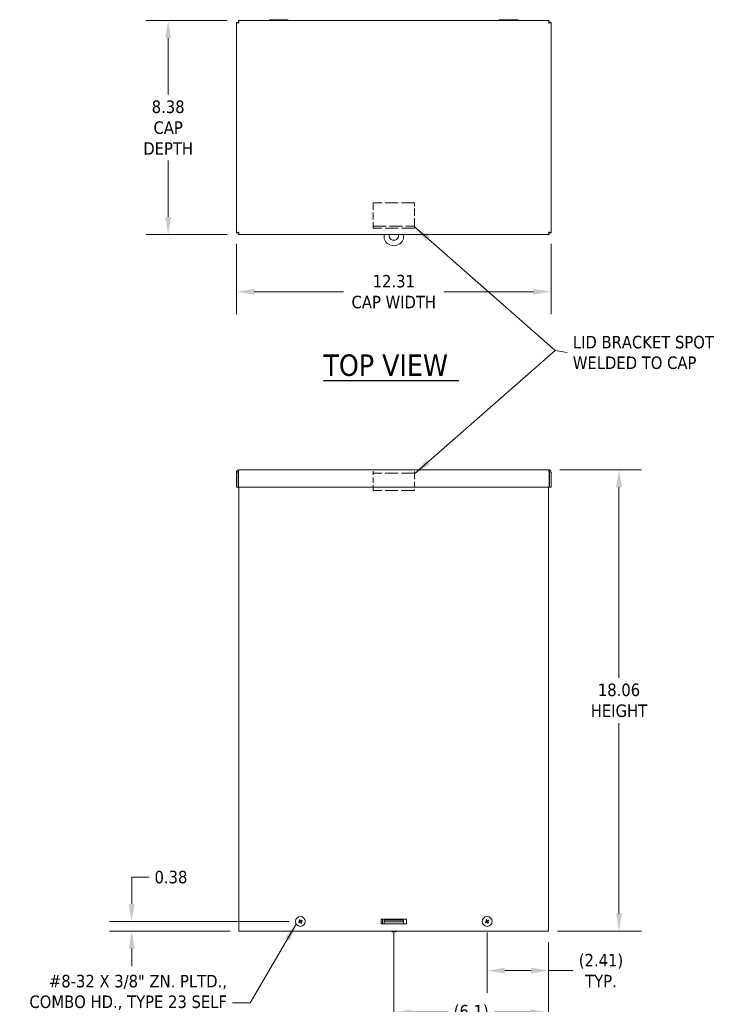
# Model space of a CAD drawing. Header units: inches. Extents: x 8 to 115, y 4 to 70.
# Tile 3 of 6: x 23 to 50, y 31 to 70. Entities that reach past the tile are written whole.
import ezdxf

# ---------------------------------------------------------------- set-up
doc = ezdxf.new("R2010")
doc.units = ezdxf.units.IN
doc.header["$LTSCALE"] = 7
doc.header["$MEASUREMENT"] = 0
doc.linetypes.add('DASHED', pattern=[0.2067, 0.1654, -0.0413])
for name, color, linetype, lineweight in [('Dimension (ANSI)', 7, 'Continuous', 5), ('Hidden (ANSI)', 7, 'DASHED', 5), ('Symbol (ANSI)', 7, 'Continuous', 5), ('Visible (ANSI)', 7, 'Continuous', 5)]:
    doc.layers.add(name, color=color, linetype=linetype, lineweight=lineweight)
doc.styles.add('ROMANS', font='tahoma.ttf')
doc.styles.add('Text Style168', font='tahoma.ttf')
doc.dimstyles.new('Default (ANSI)', dxfattribs={"dimscale": 7, "dimtxt": 0.07, "dimasz": 0.098425, "dimexe": 0.125, "dimexo": 0.0625, "dimgap": 0.031496, "dimtad": 0, "dimtih": 1, "dimtoh": 1, "dimrnd": 1e-08, "dimzin": 0, "dimdsep": 46, "dimtxsty": 'ROMANS', "dimcen": 0.09, "dimdle": 0.393701, "dimclrd": 256, "dimclre": 256, "dimclrt": 256, "dimadec": 0, "dimazin": 0, "dimtfac": 1.428571, "dimtofl": 0, "dimtmove": 0, "dimatfit": 3, "dimfxl": 1, "dimtolj": 1, "dimtzin": 0, "dimlwd": -1, "dimlwe": -1, "dimarcsym": 0})
doc.dimstyles.new('Default (ANSI)$7', dxfattribs={"dimscale": 7, "dimtxt": 0.07, "dimasz": 0.098425, "dimexe": 0.125, "dimexo": 0.0625, "dimgap": 0.031496, "dimtad": 0, "dimtih": 1, "dimtoh": 1, "dimrnd": 1e-08, "dimzin": 0, "dimdsep": 46, "dimtxsty": 'ROMANS', "dimcen": 0.09, "dimdle": 0.393701, "dimclrd": 256, "dimclre": 256, "dimclrt": 256, "dimadec": 0, "dimazin": 0, "dimtfac": 1.428571, "dimtofl": 0, "dimtmove": 0, "dimatfit": 3, "dimfxl": 1, "dimtolj": 1, "dimtzin": 0, "dimlwd": -1, "dimlwe": -1, "dimarcsym": 0})

# ---------------------------------------------------------------- blocks, each defined once
blk = doc.blocks.new('*D9')
at = {"layer": 'Defpoints', "color": 0, "transparency": 16777216}
for p in [(37.545, 34.483), (43.607, 34.118), (37.545, 30.937)]:
    blk.add_point(p, dxfattribs=at)
at = {"layer": 'Dimension (ANSI)', "transparency": 16777216}
for p, q in [((37.545, 34.046), (37.545, 30.062)), ((43.607, 33.681), (43.607, 30.062)), ((38.234, 30.937), (39.663, 30.937)), ((42.918, 30.937), (41.489, 30.937))]:
    blk.add_line(p, q, dxfattribs=at)
for points in [[(38.234, 31.052), (38.234, 30.822), (37.545, 30.937)], [(42.918, 31.052), (42.918, 30.822), (43.607, 30.937)]]:
    blk.add_solid(points, dxfattribs=at)
at = {"layer": 'Dimension (ANSI)', "transparency": 16777216, "insert": (40.576, 30.937), "char_height": 0.49, "attachment_point": 5, "style": 'ROMANS'}
blk.add_mtext('\\A1;(6.1)', dxfattribs=at)
blk = doc.blocks.new('*D10')
at = {"layer": 'Defpoints', "color": 0, "transparency": 16777216}
for p in [(43.607, 52.18), (46.363, 52.18), (43.514, 34.118)]:
    blk.add_point(p, dxfattribs=at)
at = {"layer": 'Dimension (ANSI)', "transparency": 16777216}
for p, q in [((44.045, 52.18), (47.238, 52.18)), ((46.363, 51.491), (46.363, 44.038)), ((46.363, 34.807), (46.363, 42.26)), ((43.951, 34.118), (47.238, 34.118))]:
    blk.add_line(p, q, dxfattribs=at)
for points in [[(46.248, 51.491), (46.478, 51.491), (46.363, 52.18)], [(46.248, 34.807), (46.478, 34.807), (46.363, 34.118)]]:
    blk.add_solid(points, dxfattribs=at)
at = {"layer": 'Dimension (ANSI)', "transparency": 16777216, "insert": (46.363, 43.149), "char_height": 0.49, "attachment_point": 5, "style": 'ROMANS'}
blk.add_mtext('\\A1;18.06\\PHEIGHT', dxfattribs=at)
blk = doc.blocks.new('*D12')
at = {"layer": 'Defpoints', "color": 0, "transparency": 16777216}
for p in [(31.389, 61.458), (43.701, 61.458), (43.701, 59.148)]:
    blk.add_point(p, dxfattribs=at)
at = {"layer": 'Dimension (ANSI)', "transparency": 16777216}
for p, q in [((31.389, 61.021), (31.389, 58.273)), ((43.701, 61.021), (43.701, 58.273)), ((32.078, 59.148), (35.582, 59.148)), ((43.012, 59.148), (39.508, 59.148))]:
    blk.add_line(p, q, dxfattribs=at)
for points in [[(32.078, 59.263), (32.078, 59.033), (31.389, 59.148)], [(43.012, 59.263), (43.012, 59.033), (43.701, 59.148)]]:
    blk.add_solid(points, dxfattribs=at)
at = {"layer": 'Dimension (ANSI)', "transparency": 16777216, "insert": (37.545, 59.148), "char_height": 0.49, "attachment_point": 5, "style": 'ROMANS'}
blk.add_mtext('\\A1;12.31\\PCAP WIDTH', dxfattribs=at)
blk = doc.blocks.new('*D18')
at = {"layer": 'Defpoints', "color": 0, "transparency": 16777216}
for p in [(28.71, 69.76), (31.462, 69.76), (31.462, 61.385)]:
    blk.add_point(p, dxfattribs=at)
at = {"layer": 'Dimension (ANSI)', "transparency": 16777216}
for p, q in [((31.025, 69.76), (27.835, 69.76)), ((28.71, 69.071), (28.71, 66.865)), ((28.71, 62.074), (28.71, 64.28)), ((31.025, 61.385), (27.835, 61.385))]:
    blk.add_line(p, q, dxfattribs=at)
for points in [[(28.595, 69.071), (28.825, 69.071), (28.71, 69.76)], [(28.595, 62.074), (28.825, 62.074), (28.71, 61.385)]]:
    blk.add_solid(points, dxfattribs=at)
at = {"layer": 'Dimension (ANSI)', "transparency": 16777216, "insert": (28.71, 65.573), "char_height": 0.49, "attachment_point": 5, "style": 'ROMANS'}
blk.add_mtext('\\A1;8.38\\PCAP\\PDEPTH', dxfattribs=at)
blk = doc.blocks.new('*D19')
at = {"layer": 'Defpoints', "color": 0, "transparency": 16777216}
for p in [(41.201, 34.493), (43.607, 34.118), (41.201, 32.569)]:
    blk.add_point(p, dxfattribs=at)
at = {"layer": 'Dimension (ANSI)', "transparency": 16777216}
for p, q in [((41.201, 34.056), (41.201, 31.694)), ((43.607, 33.681), (43.607, 31.694)), ((41.89, 32.569), (42.918, 32.569)), ((43.607, 32.569), (44.561, 32.569))]:
    blk.add_line(p, q, dxfattribs=at)
for points in [[(41.89, 32.684), (41.89, 32.454), (41.201, 32.569)], [(42.918, 32.684), (42.918, 32.454), (43.607, 32.569)]]:
    blk.add_solid(points, dxfattribs=at)
at = {"layer": 'Dimension (ANSI)', "transparency": 16777216, "insert": (45.658, 32.569), "char_height": 0.49, "attachment_point": 5, "style": 'ROMANS'}
blk.add_mtext('\\A1;(2.41)\\PTYP.', dxfattribs=at)
blk = doc.blocks.new('*D24')
at = {"layer": 'Defpoints', "color": 0, "transparency": 16777216}
for p in [(33.889, 34.493), (27.283, 34.118), (31.576, 34.118)]:
    blk.add_point(p, dxfattribs=at)
at = {"layer": 'Dimension (ANSI)', "transparency": 16777216}
for p, q in [((27.283, 35.182), (27.283, 36.228)), ((27.283, 36.228), (27.972, 36.228)), ((33.451, 34.493), (26.408, 34.493)), ((31.139, 34.118), (26.408, 34.118)), ((27.283, 33.429), (27.283, 32.74))]:
    blk.add_line(p, q, dxfattribs=at)
for points in [[(27.168, 35.182), (27.398, 35.182), (27.283, 34.493)], [(27.168, 33.429), (27.398, 33.429), (27.283, 34.118)]]:
    blk.add_solid(points, dxfattribs=at)
at = {"layer": 'Dimension (ANSI)', "transparency": 16777216, "insert": (28.82, 36.228), "char_height": 0.49, "attachment_point": 5, "style": 'ROMANS'}
blk.add_mtext('\\A1;0.38', dxfattribs=at)

msp = doc.modelspace()

# ---------------------------------------------------------------- linework, layer by layer
at = {"layer": 'Hidden (ANSI)', "ltscale": 0.243361}
for p, q in [((36.73241, 62.63451), (36.73241, 61.73976)), ((38.35741, 61.73976), (38.35741, 62.63451))]:
    msp.add_line(p, q, dxfattribs=at)
at = {"layer": 'Hidden (ANSI)', "ltscale": 0.442062}
for p, q in [((38.35741, 62.63451), (36.73241, 62.63451)), ((36.73241, 61.70851), (38.35741, 61.70851)), ((38.35741, 61.63451), (36.73241, 61.63451)), ((38.35741, 52.04404), (36.73241, 52.04404)), ((38.35741, 51.36804), (36.73241, 51.36804))]:
    msp.add_line(p, q, dxfattribs=at)
at = {"layer": 'Hidden (ANSI)', "ltscale": 0.044885}
for p, q in [((36.73241, 61.73976), (36.73241, 61.63451)), ((38.35741, 61.63451), (38.35741, 61.73976)), ((36.73241, 52.11804), (36.73241, 52.01279)), ((38.35741, 52.01279), (38.35741, 52.11804))]:
    msp.add_line(p, q, dxfattribs=at)
at = {"layer": 'Hidden (ANSI)', "ltscale": 0.175336}
for p, q in [((36.73241, 51.36804), (36.73241, 52.01279)), ((38.35741, 52.01279), (38.35741, 51.36804))]:
    msp.add_line(p, q, dxfattribs=at)
at = {"layer": 'Symbol (ANSI)', "lineweight": 30}
msp.add_line((34.79238, 55.66594), (40.09241, 55.66594), dxfattribs=at)
at = {"layer": 'Visible (ANSI)'}
for p, q in [((33.3721, 69.79801), (32.71772, 69.79801)), ((42.3721, 69.79801), (41.71772, 69.79801)), ((31.38916, 61.45806), (31.38916, 69.68697)), ((31.45116, 69.68697), (31.38916, 69.68697)), ((31.46221, 69.76001), (43.62761, 69.76001)), ((31.46221, 69.69801), (31.46221, 69.76001)), ((32.66316, 69.76651), (32.65941, 69.76001)), ((33.42666, 69.76651), (33.43042, 69.76001)), ((41.66316, 69.76651), (41.65941, 69.76001)), ((42.42666, 69.76651), (42.43042, 69.76001)), ((43.62761, 69.69801), (43.62761, 69.76001)), ((43.63866, 69.68697), (43.70066, 69.68697)), ((43.70066, 69.68697), (43.70066, 61.45806)), ((31.45116, 61.45806), (31.38916, 61.45806)), ((31.46221, 61.44701), (31.46221, 61.38501)), ((43.62761, 61.38501), (31.46221, 61.38501)), ((37.16491, 61.38501), (37.16491, 61.22261)), ((37.92491, 61.22261), (37.92491, 61.38501)), ((43.62761, 61.44701), (43.62761, 61.38501)), ((43.63866, 61.45806), (43.70066, 61.45806)), ((31.45116, 52.08679), (31.38916, 52.08679)), ((31.38916, 52.08679), (31.38916, 51.49254)), ((31.45116, 52.08679), (31.45116, 51.49254)), ((31.46221, 51.49254), (31.46221, 52.08679)), ((31.48241, 52.18004), (43.60741, 52.18004)), ((43.62761, 52.08679), (43.62761, 51.49254)), ((43.63866, 52.08679), (43.63866, 51.49254)), ((43.63866, 52.08679), (43.70066, 52.08679)), ((43.70066, 51.49254), (43.70066, 52.08679)), ((31.45116, 51.49254), (31.38916, 51.49254)), ((43.62761, 51.49254), (31.46221, 51.49254)), ((31.48291, 34.11804), (31.48291, 51.49254)), ((43.60691, 51.49254), (43.60691, 34.11804)), ((43.63866, 51.49254), (43.70066, 51.49254)), ((37.04491, 34.58679), (38.04491, 34.58679)), ((37.04491, 34.39929), (37.04491, 34.58679)), ((38.04491, 34.39929), (37.04491, 34.39929)), ((37.10741, 34.39929), (37.10741, 34.58679)), ((37.92491, 34.54504), (37.16491, 34.54504)), ((37.16491, 34.54504), (37.16491, 34.48304)), ((37.16491, 34.45179), (37.16491, 34.48304)), ((37.92491, 34.48304), (37.16491, 34.48304)), ((37.16491, 34.39929), (37.16491, 34.45179)), ((37.92491, 34.54504), (37.92491, 34.48304)), ((37.92491, 34.45179), (37.92491, 34.48304)), ((37.92491, 34.39929), (37.92491, 34.45179)), ((38.04491, 34.58679), (38.04491, 34.39929)), ((31.48291, 34.11804), (31.57616, 34.11804)), ((31.57616, 34.11804), (43.51366, 34.11804)), ((37.41391, 34.11104), (37.41391, 34.11804)), ((37.67591, 34.11104), (37.41391, 34.11104)), ((37.67591, 34.11104), (37.67591, 34.11804)), ((43.51366, 34.11804), (43.60691, 34.11804))]:
    msp.add_line(p, q, dxfattribs=at)
for centre in [(33.88866, 34.49304), (41.20116, 34.49304)]:
    msp.add_circle(centre, 0.192, dxfattribs=at)
for centre, radius, start, end in [((32.71772, 69.73501), 0.063, 90, 150), ((33.3721, 69.73501), 0.063, 30, 90), ((41.71772, 69.73501), 0.063, 90, 150), ((42.3721, 69.73501), 0.063, 30, 90), ((37.54491, 61.34751), 0.1875, 168.463041, 11.536959), ((37.54491, 61.34751), 0.4, 198.194872, 341.805128), ((33.88866, 34.49304), 0.0546, 197.688526, 223.616388), ((33.88866, 34.49304), 0.0546, 107.688526, 133.616388), ((33.88866, 34.49304), 0.0546, 287.688526, 313.616388), ((33.88866, 34.49304), 0.0546, 17.688526, 43.616388), ((41.20116, 34.49304), 0.0546, 197.688526, 223.616388), ((41.20116, 34.49304), 0.0546, 107.688526, 133.616388), ((41.20116, 34.49304), 0.0546, 287.688526, 313.616388), ((41.20116, 34.49304), 0.0546, 17.688526, 43.616388), ((37.54491, 34.35456), 0.27652, 241.721783, 298.278217)]:
    msp.add_arc(centre, radius, start, end, dxfattribs=at)
for centre, major_axis, start_param, end_param in [((33.88536, 34.49948), (-0.22596, -0.11579), 4.87222019, 5.03842704), ((33.89273, 34.48705), (0.21006, 0.14261), 4.38635092, 4.55255777), ((33.88267, 34.48897), (0.14261, -0.21006), 4.38635092, 4.55255777), ((33.89511, 34.49634), (-0.11579, 0.22596), 4.87222019, 5.03842704), ((33.88222, 34.48974), (0.11579, -0.22596), 4.87222019, 5.03842704), ((33.8846, 34.49903), (-0.21006, -0.14261), 4.38635092, 4.55255777), ((33.89465, 34.49711), (-0.14261, 0.21006), 4.38635092, 4.55255777), ((33.89196, 34.4866), (0.22596, 0.11579), 4.87222019, 5.03842704), ((41.19786, 34.49948), (-0.22596, -0.11579), 4.87222019, 5.03842704), ((41.20523, 34.48705), (0.21006, 0.14261), 4.38635092, 4.55255777), ((41.19517, 34.48897), (0.14261, -0.21006), 4.38635092, 4.55255777), ((41.20761, 34.49634), (-0.11579, 0.22596), 4.87222019, 5.03842704), ((41.19472, 34.48974), (0.11579, -0.22596), 4.87222019, 5.03842704), ((41.1971, 34.49903), (-0.21006, -0.14261), 4.38635092, 4.55255777), ((41.20715, 34.49711), (-0.14261, 0.21006), 4.38635092, 4.55255777), ((41.20446, 34.4866), (0.22596, 0.11579), 4.87222019, 5.03842704)]:
    msp.add_ellipse(centre, major_axis=major_axis, ratio=0.00872654, start_param=start_param, end_param=end_param, dxfattribs=at)
for points, knots in [([(31.38916, 69.68697), (31.38916, 69.68213), (31.41081, 69.67729), (31.44252, 69.67245), (31.45494, 69.67056), (31.46867, 69.66866), (31.48241, 69.66676)], [0, 0, 0, 0, 1.12870504, 1.12870504, 1.12870504, 1.57079633, 1.57079633, 1.57079633, 1.57079633]), ([(31.48241, 69.66676), (31.46696, 69.67312), (31.45263, 69.67948), (31.45128, 69.68584), (31.4512, 69.68622), (31.45116, 69.68659), (31.45116, 69.68697)], [0, 0, 0, 0, 1.48347479, 1.48347479, 1.48347479, 1.57079633, 1.57079633, 1.57079633, 1.57079633]), ([(31.48241, 69.66676), (31.47757, 69.70185), (31.47274, 69.73604), (31.4679, 69.75105), (31.466, 69.75693), (31.46411, 69.76001), (31.46221, 69.76001)], [0, 0, 0, 0, 1.12870504, 1.12870504, 1.12870504, 1.57079633, 1.57079633, 1.57079633, 1.57079633]), ([(31.48241, 69.66676), (31.47605, 69.68222), (31.46969, 69.69655), (31.46333, 69.6979), (31.46296, 69.69798), (31.46259, 69.69801), (31.46221, 69.69801)], [0, 0, 0, 0, 1.48347479, 1.48347479, 1.48347479, 1.57079633, 1.57079633, 1.57079633, 1.57079633]), ([(43.62761, 69.76001), (43.62278, 69.76001), (43.61794, 69.73837), (43.6131, 69.70666), (43.6112, 69.69424), (43.60931, 69.68051), (43.60741, 69.66676)], [0, 0, 0, 0, 1.12870504, 1.12870504, 1.12870504, 1.57079633, 1.57079633, 1.57079633, 1.57079633]), ([(43.60741, 69.66676), (43.61377, 69.68222), (43.62013, 69.69655), (43.62649, 69.6979), (43.62687, 69.69798), (43.62724, 69.69801), (43.62761, 69.69801)], [0, 0, 0, 0, 1.48347479, 1.48347479, 1.48347479, 1.57079633, 1.57079633, 1.57079633, 1.57079633]), ([(43.60741, 69.66676), (43.6425, 69.6716), (43.67669, 69.67644), (43.6917, 69.68128), (43.69758, 69.68318), (43.70066, 69.68507), (43.70066, 69.68697)], [0, 0, 0, 0, 1.12870504, 1.12870504, 1.12870504, 1.57079633, 1.57079633, 1.57079633, 1.57079633]), ([(43.60741, 69.66676), (43.62287, 69.67312), (43.6372, 69.67948), (43.63854, 69.68584), (43.63862, 69.68622), (43.63866, 69.68659), (43.63866, 69.68697)], [0, 0, 0, 0, 1.48347479, 1.48347479, 1.48347479, 1.57079633, 1.57079633, 1.57079633, 1.57079633]), ([(31.48241, 61.47826), (31.44733, 61.47343), (31.41314, 61.46859), (31.39813, 61.46375), (31.39225, 61.46185), (31.38916, 61.45996), (31.38916, 61.45806)], [0, 0, 0, 0, 1.12870504, 1.12870504, 1.12870504, 1.57079633, 1.57079633, 1.57079633, 1.57079633]), ([(31.48241, 61.47826), (31.46696, 61.47191), (31.45263, 61.46555), (31.45128, 61.45919), (31.4512, 61.45881), (31.45116, 61.45844), (31.45116, 61.45806)], [0, 0, 0, 0, 1.48347479, 1.48347479, 1.48347479, 1.57079633, 1.57079633, 1.57079633, 1.57079633]), ([(31.46221, 61.38501), (31.46705, 61.38501), (31.47189, 61.40666), (31.47673, 61.43837), (31.47862, 61.45079), (31.48052, 61.46452), (31.48241, 61.47826)], [0, 0, 0, 0, 1.12870504, 1.12870504, 1.12870504, 1.57079633, 1.57079633, 1.57079633, 1.57079633]), ([(31.48241, 61.47826), (31.47605, 61.46281), (31.46969, 61.44848), (31.46333, 61.44713), (31.46296, 61.44705), (31.46259, 61.44701), (31.46221, 61.44701)], [0, 0, 0, 0, 1.48347479, 1.48347479, 1.48347479, 1.57079633, 1.57079633, 1.57079633, 1.57079633]), ([(43.70066, 61.45806), (43.70066, 61.4629), (43.67902, 61.46774), (43.64731, 61.47258), (43.63489, 61.47447), (43.62116, 61.47637), (43.60741, 61.47826)], [0, 0, 0, 0, 1.12870504, 1.12870504, 1.12870504, 1.57079633, 1.57079633, 1.57079633, 1.57079633]), ([(43.60741, 61.47826), (43.62287, 61.47191), (43.6372, 61.46555), (43.63854, 61.45919), (43.63862, 61.45881), (43.63866, 61.45844), (43.63866, 61.45806)], [0, 0, 0, 0, 1.48347479, 1.48347479, 1.48347479, 1.57079633, 1.57079633, 1.57079633, 1.57079633]), ([(43.60741, 61.47826), (43.61225, 61.44318), (43.61709, 61.40899), (43.62193, 61.39398), (43.62382, 61.3881), (43.62572, 61.38501), (43.62761, 61.38501)], [0, 0, 0, 0, 1.12870504, 1.12870504, 1.12870504, 1.57079633, 1.57079633, 1.57079633, 1.57079633]), ([(43.60741, 61.47826), (43.61377, 61.46281), (43.62013, 61.44848), (43.62649, 61.44713), (43.62687, 61.44705), (43.62724, 61.44701), (43.62761, 61.44701)], [0, 0, 0, 0, 1.48347479, 1.48347479, 1.48347479, 1.57079633, 1.57079633, 1.57079633, 1.57079633]), ([(31.48241, 52.18004), (31.44733, 52.18004), (31.41314, 52.1584), (31.39813, 52.12669), (31.39225, 52.11426), (31.38916, 52.10053), (31.38916, 52.08679)], [0, 0, 0, 0, 1.12870504, 1.12870504, 1.12870504, 1.57079633, 1.57079633, 1.57079633, 1.57079633]), ([(31.46614, 52.11308), (31.45804, 52.10788), (31.45213, 52.09914), (31.45128, 52.08952), (31.4512, 52.08861), (31.45116, 52.0877), (31.45116, 52.08679)], [0.55583099, 0.55583099, 0.55583099, 0.55583099, 1.48347479, 1.48347479, 1.48347479, 1.57079633, 1.57079633, 1.57079633, 1.57079633]), ([(31.46221, 52.08679), (31.46705, 52.12187), (31.47189, 52.15606), (31.47673, 52.17107), (31.47862, 52.17695), (31.48052, 52.18004), (31.48241, 52.18004)], [0, 0, 0, 0, 1.12870504, 1.12870504, 1.12870504, 1.57079633, 1.57079633, 1.57079633, 1.57079633]), ([(43.70066, 52.08679), (43.70066, 52.12187), (43.67902, 52.15606), (43.64731, 52.17107), (43.63489, 52.17695), (43.62116, 52.18004), (43.60741, 52.18004)], [0, 0, 0, 0, 1.12870504, 1.12870504, 1.12870504, 1.57079633, 1.57079633, 1.57079633, 1.57079633]), ([(43.60741, 52.18004), (43.61225, 52.18004), (43.61709, 52.1584), (43.62193, 52.12669), (43.62382, 52.11426), (43.62572, 52.10053), (43.62761, 52.08679)], [0, 0, 0, 0, 1.12870504, 1.12870504, 1.12870504, 1.57079633, 1.57079633, 1.57079633, 1.57079633]), ([(43.62369, 52.11308), (43.63178, 52.10788), (43.6377, 52.09914), (43.63854, 52.08952), (43.63862, 52.08861), (43.63866, 52.0877), (43.63866, 52.08679)], [0.55583099, 0.55583099, 0.55583099, 0.55583099, 1.48347479, 1.48347479, 1.48347479, 1.57079633, 1.57079633, 1.57079633, 1.57079633]), ([(33.81203, 34.46426), (33.81256, 34.46454), (33.81317, 34.46485), (33.81435, 34.46545), (33.81511, 34.46584), (33.8163, 34.46644), (33.81694, 34.46677), (33.81776, 34.46718), (33.81812, 34.46736), (33.81837, 34.46748)], [0.0173374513, 0.0173374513, 0.0173374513, 0.0173374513, 0.0218953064, 0.0218953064, 0.0274003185, 0.0274003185, 0.0328849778, 0.0328849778, 0.0373294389, 0.0373294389, 0.0373294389, 0.0373294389]), ([(33.83249, 34.44365), (33.83227, 34.44349), (33.83194, 34.44326), (33.83118, 34.44274), (33.83059, 34.44233), (33.82949, 34.44158), (33.82878, 34.4411), (33.82769, 34.44036), (33.82712, 34.43997), (33.82663, 34.43964)], [0.05024115, 0.05024115, 0.05024115, 0.05024115, 0.054685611, 0.054685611, 0.0601702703, 0.0601702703, 0.0656752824, 0.0656752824, 0.0702331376, 0.0702331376, 0.0702331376, 0.0702331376]), ([(33.83927, 34.54921), (33.83912, 34.54944), (33.83889, 34.54977), (33.83836, 34.55053), (33.83795, 34.55112), (33.8372, 34.55222), (33.83672, 34.55292), (33.83598, 34.55401), (33.83559, 34.55458), (33.83526, 34.55508)], [0.05024115, 0.05024115, 0.05024115, 0.05024115, 0.054685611, 0.054685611, 0.0601702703, 0.0601702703, 0.0656752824, 0.0656752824, 0.0702331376, 0.0702331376, 0.0702331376, 0.0702331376]), ([(33.85817, 34.52118), (33.86001, 34.51846), (33.86144, 34.51519), (33.86286, 34.50831), (33.86285, 34.50472), (33.8616, 34.4982), (33.86028, 34.49486), (33.85643, 34.48901), (33.85389, 34.48649), (33.8503, 34.48405), (33.84937, 34.4835), (33.8484, 34.483)], [0, 0, 0, 0, 0.025311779, 0.025311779, 0.050623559, 0.050623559, 0.075855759, 0.075855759, 0.101087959, 0.101087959, 0.10923577, 0.10923577, 0.10923577, 0.10923577]), ([(33.85861, 34.52147), (33.8604, 34.51886), (33.86175, 34.51582), (33.86298, 34.51091), (33.86329, 34.50869), (33.8633, 34.50416), (33.863, 34.50184), (33.86193, 34.49764), (33.86108, 34.49546), (33.85889, 34.49149), (33.85756, 34.4897), (33.85412, 34.48598), (33.85147, 34.48396), (33.84864, 34.48253)], [0.304491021, 0.304491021, 0.304491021, 0.304491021, 0.329715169, 0.329715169, 0.346259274, 0.346259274, 0.362803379, 0.362803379, 0.379347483, 0.379347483, 0.395891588, 0.395891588, 0.421115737, 0.421115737, 0.421115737, 0.421115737]), ([(33.85989, 34.56967), (33.86016, 34.56914), (33.86047, 34.56853), (33.86108, 34.56735), (33.86146, 34.5666), (33.86207, 34.56541), (33.86239, 34.56477), (33.8628, 34.56394), (33.86298, 34.56358), (33.8631, 34.56333)], [0.0173374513, 0.0173374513, 0.0173374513, 0.0173374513, 0.0218953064, 0.0218953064, 0.0274003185, 0.0274003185, 0.0328849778, 0.0328849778, 0.0373294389, 0.0373294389, 0.0373294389, 0.0373294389]), ([(33.86023, 34.46298), (33.86284, 34.46477), (33.86588, 34.46612), (33.8708, 34.46736), (33.87301, 34.46767), (33.87754, 34.46768), (33.87986, 34.46738), (33.88407, 34.4663), (33.88624, 34.46545), (33.89021, 34.46327), (33.89201, 34.46193), (33.89572, 34.45849), (33.89774, 34.45585), (33.89917, 34.45302)], [0.304491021, 0.304491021, 0.304491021, 0.304491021, 0.329715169, 0.329715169, 0.346259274, 0.346259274, 0.362803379, 0.362803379, 0.379347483, 0.379347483, 0.395891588, 0.395891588, 0.421115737, 0.421115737, 0.421115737, 0.421115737]), ([(33.86053, 34.46254), (33.86324, 34.46438), (33.86651, 34.46581), (33.87338, 34.46723), (33.87698, 34.46722), (33.88349, 34.46598), (33.88683, 34.46466), (33.89269, 34.46081), (33.89521, 34.45827), (33.89765, 34.45468), (33.8982, 34.45375), (33.8987, 34.45278)], [0, 0, 0, 0, 0.02529377, 0.02529377, 0.050587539, 0.050587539, 0.075837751, 0.075837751, 0.101087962, 0.101087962, 0.109235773, 0.109235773, 0.109235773, 0.109235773]), ([(33.9171, 34.5231), (33.91449, 34.52131), (33.91144, 34.51996), (33.90653, 34.51872), (33.90431, 34.51841), (33.89978, 34.5184), (33.89747, 34.5187), (33.89326, 34.51978), (33.89108, 34.52063), (33.88712, 34.52281), (33.88532, 34.52415), (33.88161, 34.52759), (33.87958, 34.53023), (33.87815, 34.53306)], [0.304491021, 0.304491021, 0.304491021, 0.304491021, 0.329715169, 0.329715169, 0.346259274, 0.346259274, 0.362803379, 0.362803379, 0.379347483, 0.379347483, 0.395891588, 0.395891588, 0.421115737, 0.421115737, 0.421115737, 0.421115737]), ([(33.9168, 34.52354), (33.91409, 34.5217), (33.91081, 34.52027), (33.90394, 34.51884), (33.90034, 34.51886), (33.89383, 34.52011), (33.89049, 34.52142), (33.88463, 34.52528), (33.88212, 34.52781), (33.87968, 34.5314), (33.87912, 34.53233), (33.87862, 34.5333)], [0, 0, 0, 0, 0.025311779, 0.025311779, 0.050623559, 0.050623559, 0.075855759, 0.075855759, 0.101087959, 0.101087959, 0.10923577, 0.10923577, 0.10923577, 0.10923577]), ([(33.91872, 34.46461), (33.91693, 34.46722), (33.91558, 34.47026), (33.91435, 34.47517), (33.91404, 34.47739), (33.91402, 34.48192), (33.91432, 34.48424), (33.9154, 34.48844), (33.91625, 34.49062), (33.91844, 34.49459), (33.91977, 34.49638), (33.92321, 34.5001), (33.92586, 34.50212), (33.92868, 34.50355)], [0.304491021, 0.304491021, 0.304491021, 0.304491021, 0.329715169, 0.329715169, 0.346259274, 0.346259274, 0.362803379, 0.362803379, 0.379347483, 0.379347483, 0.395891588, 0.395891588, 0.421115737, 0.421115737, 0.421115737, 0.421115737]), ([(33.91744, 34.41641), (33.91717, 34.41694), (33.91685, 34.41755), (33.91625, 34.41873), (33.91586, 34.41948), (33.91526, 34.42067), (33.91494, 34.42131), (33.91452, 34.42214), (33.91434, 34.4225), (33.91422, 34.42275)], [0.0173374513, 0.0173374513, 0.0173374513, 0.0173374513, 0.0218953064, 0.0218953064, 0.0274003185, 0.0274003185, 0.0328849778, 0.0328849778, 0.0373294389, 0.0373294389, 0.0373294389, 0.0373294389]), ([(33.91916, 34.4649), (33.91732, 34.46762), (33.91589, 34.47089), (33.91447, 34.47777), (33.91448, 34.48136), (33.91573, 34.48788), (33.91705, 34.49122), (33.9209, 34.49707), (33.92344, 34.49959), (33.92702, 34.50203), (33.92795, 34.50258), (33.92892, 34.50308)], [0, 0, 0, 0, 0.025311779, 0.025311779, 0.050623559, 0.050623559, 0.075855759, 0.075855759, 0.101087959, 0.101087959, 0.10923577, 0.10923577, 0.10923577, 0.10923577]), ([(33.93805, 34.43687), (33.93821, 34.43664), (33.93844, 34.43631), (33.93897, 34.43555), (33.93937, 34.43496), (33.94013, 34.43386), (33.9406, 34.43316), (33.94135, 34.43207), (33.94173, 34.4315), (33.94207, 34.431)], [0.05024115, 0.05024115, 0.05024115, 0.05024115, 0.054685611, 0.054685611, 0.0601702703, 0.0601702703, 0.0656752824, 0.0656752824, 0.0702331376, 0.0702331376, 0.0702331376, 0.0702331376]), ([(33.94483, 34.54243), (33.94506, 34.54259), (33.94539, 34.54282), (33.94615, 34.54334), (33.94674, 34.54375), (33.94784, 34.5445), (33.94854, 34.54498), (33.94964, 34.54572), (33.95021, 34.54611), (33.9507, 34.54644)], [0.05024115, 0.05024115, 0.05024115, 0.05024115, 0.054685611, 0.054685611, 0.0601702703, 0.0601702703, 0.0656752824, 0.0656752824, 0.0702331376, 0.0702331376, 0.0702331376, 0.0702331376]), ([(33.96529, 34.52182), (33.96477, 34.52154), (33.96415, 34.52123), (33.96298, 34.52063), (33.96222, 34.52024), (33.96103, 34.51964), (33.96039, 34.51931), (33.95956, 34.5189), (33.9592, 34.51872), (33.95896, 34.5186)], [0.0173374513, 0.0173374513, 0.0173374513, 0.0173374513, 0.0218953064, 0.0218953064, 0.0274003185, 0.0274003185, 0.0328849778, 0.0328849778, 0.0373294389, 0.0373294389, 0.0373294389, 0.0373294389]), ([(41.12453, 34.46426), (41.12506, 34.46454), (41.12567, 34.46485), (41.12685, 34.46545), (41.12761, 34.46584), (41.1288, 34.46644), (41.12944, 34.46677), (41.13026, 34.46718), (41.13062, 34.46736), (41.13087, 34.46748)], [0.0173374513, 0.0173374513, 0.0173374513, 0.0173374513, 0.0218953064, 0.0218953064, 0.0274003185, 0.0274003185, 0.0328849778, 0.0328849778, 0.0373294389, 0.0373294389, 0.0373294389, 0.0373294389]), ([(41.14499, 34.44365), (41.14477, 34.44349), (41.14444, 34.44326), (41.14368, 34.44274), (41.14309, 34.44233), (41.14199, 34.44158), (41.14128, 34.4411), (41.14019, 34.44036), (41.13962, 34.43997), (41.13913, 34.43964)], [0.05024115, 0.05024115, 0.05024115, 0.05024115, 0.054685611, 0.054685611, 0.0601702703, 0.0601702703, 0.0656752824, 0.0656752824, 0.0702331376, 0.0702331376, 0.0702331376, 0.0702331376]), ([(41.15177, 34.54921), (41.15162, 34.54944), (41.15139, 34.54977), (41.15086, 34.55053), (41.15045, 34.55112), (41.1497, 34.55222), (41.14922, 34.55292), (41.14848, 34.55401), (41.14809, 34.55458), (41.14776, 34.55508)], [0.05024115, 0.05024115, 0.05024115, 0.05024115, 0.054685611, 0.054685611, 0.0601702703, 0.0601702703, 0.0656752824, 0.0656752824, 0.0702331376, 0.0702331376, 0.0702331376, 0.0702331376]), ([(41.17067, 34.52118), (41.17251, 34.51846), (41.17394, 34.51519), (41.17536, 34.50831), (41.17535, 34.50472), (41.1741, 34.4982), (41.17278, 34.49486), (41.16893, 34.48901), (41.16639, 34.48649), (41.1628, 34.48405), (41.16187, 34.4835), (41.1609, 34.483)], [0, 0, 0, 0, 0.025311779, 0.025311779, 0.050623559, 0.050623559, 0.075855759, 0.075855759, 0.101087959, 0.101087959, 0.10923577, 0.10923577, 0.10923577, 0.10923577]), ([(41.17111, 34.52147), (41.1729, 34.51886), (41.17425, 34.51582), (41.17548, 34.51091), (41.17579, 34.50869), (41.1758, 34.50416), (41.1755, 34.50184), (41.17443, 34.49764), (41.17358, 34.49546), (41.17139, 34.49149), (41.17006, 34.4897), (41.16662, 34.48598), (41.16397, 34.48396), (41.16114, 34.48253)], [0.304491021, 0.304491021, 0.304491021, 0.304491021, 0.329715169, 0.329715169, 0.346259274, 0.346259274, 0.362803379, 0.362803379, 0.379347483, 0.379347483, 0.395891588, 0.395891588, 0.421115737, 0.421115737, 0.421115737, 0.421115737]), ([(41.17239, 34.56967), (41.17266, 34.56914), (41.17297, 34.56853), (41.17358, 34.56735), (41.17396, 34.5666), (41.17457, 34.56541), (41.17489, 34.56477), (41.1753, 34.56394), (41.17548, 34.56358), (41.1756, 34.56333)], [0.0173374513, 0.0173374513, 0.0173374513, 0.0173374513, 0.0218953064, 0.0218953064, 0.0274003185, 0.0274003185, 0.0328849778, 0.0328849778, 0.0373294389, 0.0373294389, 0.0373294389, 0.0373294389]), ([(41.17273, 34.46298), (41.17534, 34.46477), (41.17838, 34.46612), (41.1833, 34.46736), (41.18551, 34.46767), (41.19004, 34.46768), (41.19236, 34.46738), (41.19657, 34.4663), (41.19874, 34.46545), (41.20271, 34.46327), (41.20451, 34.46193), (41.20822, 34.45849), (41.21024, 34.45585), (41.21167, 34.45302)], [0.304491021, 0.304491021, 0.304491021, 0.304491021, 0.329715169, 0.329715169, 0.346259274, 0.346259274, 0.362803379, 0.362803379, 0.379347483, 0.379347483, 0.395891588, 0.395891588, 0.421115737, 0.421115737, 0.421115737, 0.421115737]), ([(41.17303, 34.46254), (41.17574, 34.46438), (41.17901, 34.46581), (41.18588, 34.46723), (41.18948, 34.46722), (41.19599, 34.46598), (41.19933, 34.46466), (41.20519, 34.46081), (41.20771, 34.45827), (41.21015, 34.45468), (41.2107, 34.45375), (41.2112, 34.45278)], [0, 0, 0, 0, 0.02529377, 0.02529377, 0.050587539, 0.050587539, 0.075837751, 0.075837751, 0.101087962, 0.101087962, 0.109235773, 0.109235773, 0.109235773, 0.109235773]), ([(41.2296, 34.5231), (41.22699, 34.52131), (41.22394, 34.51996), (41.21903, 34.51872), (41.21681, 34.51841), (41.21228, 34.5184), (41.20997, 34.5187), (41.20576, 34.51978), (41.20358, 34.52063), (41.19962, 34.52281), (41.19782, 34.52415), (41.19411, 34.52759), (41.19208, 34.53023), (41.19065, 34.53306)], [0.304491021, 0.304491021, 0.304491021, 0.304491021, 0.329715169, 0.329715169, 0.346259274, 0.346259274, 0.362803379, 0.362803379, 0.379347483, 0.379347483, 0.395891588, 0.395891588, 0.421115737, 0.421115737, 0.421115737, 0.421115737]), ([(41.2293, 34.52354), (41.22659, 34.5217), (41.22331, 34.52027), (41.21644, 34.51884), (41.21284, 34.51886), (41.20633, 34.52011), (41.20299, 34.52142), (41.19713, 34.52528), (41.19462, 34.52781), (41.19218, 34.5314), (41.19162, 34.53233), (41.19112, 34.5333)], [0, 0, 0, 0, 0.025311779, 0.025311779, 0.050623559, 0.050623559, 0.075855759, 0.075855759, 0.101087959, 0.101087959, 0.10923577, 0.10923577, 0.10923577, 0.10923577]), ([(41.23122, 34.46461), (41.22943, 34.46722), (41.22808, 34.47026), (41.22685, 34.47517), (41.22654, 34.47739), (41.22652, 34.48192), (41.22682, 34.48424), (41.2279, 34.48844), (41.22875, 34.49062), (41.23094, 34.49459), (41.23227, 34.49638), (41.23571, 34.5001), (41.23836, 34.50212), (41.24118, 34.50355)], [0.304491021, 0.304491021, 0.304491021, 0.304491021, 0.329715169, 0.329715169, 0.346259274, 0.346259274, 0.362803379, 0.362803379, 0.379347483, 0.379347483, 0.395891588, 0.395891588, 0.421115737, 0.421115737, 0.421115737, 0.421115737]), ([(41.22994, 34.41641), (41.22967, 34.41694), (41.22935, 34.41755), (41.22875, 34.41873), (41.22836, 34.41948), (41.22776, 34.42067), (41.22744, 34.42131), (41.22702, 34.42214), (41.22684, 34.4225), (41.22672, 34.42275)], [0.0173374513, 0.0173374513, 0.0173374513, 0.0173374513, 0.0218953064, 0.0218953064, 0.0274003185, 0.0274003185, 0.0328849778, 0.0328849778, 0.0373294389, 0.0373294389, 0.0373294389, 0.0373294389]), ([(41.23166, 34.4649), (41.22982, 34.46762), (41.22839, 34.47089), (41.22697, 34.47777), (41.22698, 34.48136), (41.22823, 34.48788), (41.22955, 34.49122), (41.2334, 34.49707), (41.23594, 34.49959), (41.23952, 34.50203), (41.24045, 34.50258), (41.24142, 34.50308)], [0, 0, 0, 0, 0.025311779, 0.025311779, 0.050623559, 0.050623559, 0.075855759, 0.075855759, 0.101087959, 0.101087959, 0.10923577, 0.10923577, 0.10923577, 0.10923577]), ([(41.25055, 34.43687), (41.25071, 34.43664), (41.25094, 34.43631), (41.25147, 34.43555), (41.25187, 34.43496), (41.25263, 34.43386), (41.2531, 34.43316), (41.25385, 34.43207), (41.25423, 34.4315), (41.25457, 34.431)], [0.05024115, 0.05024115, 0.05024115, 0.05024115, 0.054685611, 0.054685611, 0.0601702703, 0.0601702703, 0.0656752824, 0.0656752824, 0.0702331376, 0.0702331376, 0.0702331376, 0.0702331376]), ([(41.25733, 34.54243), (41.25756, 34.54259), (41.25789, 34.54282), (41.25865, 34.54334), (41.25924, 34.54375), (41.26034, 34.5445), (41.26104, 34.54498), (41.26214, 34.54572), (41.26271, 34.54611), (41.2632, 34.54644)], [0.05024115, 0.05024115, 0.05024115, 0.05024115, 0.054685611, 0.054685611, 0.0601702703, 0.0601702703, 0.0656752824, 0.0656752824, 0.0702331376, 0.0702331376, 0.0702331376, 0.0702331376]), ([(41.27779, 34.52182), (41.27727, 34.52154), (41.27665, 34.52123), (41.27548, 34.52063), (41.27472, 34.52024), (41.27353, 34.51964), (41.27289, 34.51931), (41.27206, 34.5189), (41.2717, 34.51872), (41.27146, 34.5186)], [0.0173374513, 0.0173374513, 0.0173374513, 0.0173374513, 0.0218953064, 0.0218953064, 0.0274003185, 0.0274003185, 0.0328849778, 0.0328849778, 0.0373294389, 0.0373294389, 0.0373294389, 0.0373294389])]:
    msp.add_open_spline(points, degree=3, knots=knots, dxfattribs=at)
for points, weights in [([(33.83665, 34.47645), (33.82894, 34.47267), (33.81837, 34.46748)], [1, 1.01386799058, 1.00236054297]), ([(33.83249, 34.44365), (33.84212, 34.45043), (33.84914, 34.45538)], [1.00236054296, 1.01386799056, 1]), ([(33.84864, 34.48253), (33.84347, 34.47991), (33.83665, 34.47645)], [1.26415938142, 1.1355693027, 1]), ([(33.83927, 34.54921), (33.84606, 34.53959), (33.851, 34.53257)], [1.00236054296, 1.01386799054, 1]), ([(33.84914, 34.45538), (33.85545, 34.4597), (33.86023, 34.46298)], [1, 1.1355693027, 1.26415938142]), ([(33.851, 34.53257), (33.85533, 34.52626), (33.85861, 34.52147)], [1, 1.1355693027, 1.26415938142]), ([(33.87208, 34.54505), (33.86829, 34.55276), (33.8631, 34.56333)], [1, 1.01386799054, 1.00236054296]), ([(33.87815, 34.53306), (33.87553, 34.53823), (33.87208, 34.54505)], [1.26415938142, 1.1355693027, 1]), ([(33.89917, 34.45302), (33.90179, 34.44785), (33.90525, 34.44103)], [1.26415938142, 1.1355693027, 1]), ([(33.90525, 34.44103), (33.90904, 34.43332), (33.91422, 34.42275)], [1, 1.01386799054, 1.00236054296]), ([(33.92819, 34.5307), (33.92188, 34.52638), (33.9171, 34.5231)], [1, 1.1355693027, 1.26415938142]), ([(33.92632, 34.45351), (33.922, 34.45982), (33.91872, 34.46461)], [1, 1.1355693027, 1.26415938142]), ([(33.93805, 34.43687), (33.93127, 34.44649), (33.92632, 34.45351)], [1.00236054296, 1.01386799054, 1]), ([(33.94483, 34.54243), (33.93521, 34.53565), (33.92819, 34.5307)], [1.00236054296, 1.01386799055, 1]), ([(33.92868, 34.50355), (33.93385, 34.50617), (33.94068, 34.50963)], [1.26415938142, 1.1355693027, 1]), ([(33.94068, 34.50963), (33.94839, 34.51341), (33.95896, 34.5186)], [1, 1.01386799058, 1.00236054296]), ([(41.14915, 34.47645), (41.14144, 34.47267), (41.13087, 34.46748)], [1, 1.01386799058, 1.00236054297]), ([(41.14499, 34.44365), (41.15462, 34.45043), (41.16164, 34.45538)], [1.00236054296, 1.01386799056, 1]), ([(41.16114, 34.48253), (41.15597, 34.47991), (41.14915, 34.47645)], [1.26415938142, 1.1355693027, 1]), ([(41.15177, 34.54921), (41.15856, 34.53959), (41.1635, 34.53257)], [1.00236054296, 1.01386799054, 1]), ([(41.16164, 34.45538), (41.16795, 34.4597), (41.17273, 34.46298)], [1, 1.1355693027, 1.26415938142]), ([(41.1635, 34.53257), (41.16783, 34.52626), (41.17111, 34.52147)], [1, 1.1355693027, 1.26415938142]), ([(41.18458, 34.54505), (41.18079, 34.55276), (41.1756, 34.56333)], [1, 1.01386799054, 1.00236054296]), ([(41.19065, 34.53306), (41.18803, 34.53823), (41.18458, 34.54505)], [1.26415938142, 1.1355693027, 1]), ([(41.21167, 34.45302), (41.21429, 34.44785), (41.21775, 34.44103)], [1.26415938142, 1.1355693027, 1]), ([(41.21775, 34.44103), (41.22154, 34.43332), (41.22672, 34.42275)], [1, 1.01386799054, 1.00236054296]), ([(41.24069, 34.5307), (41.23438, 34.52638), (41.2296, 34.5231)], [1, 1.1355693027, 1.26415938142]), ([(41.23882, 34.45351), (41.2345, 34.45982), (41.23122, 34.46461)], [1, 1.1355693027, 1.26415938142]), ([(41.25055, 34.43687), (41.24377, 34.44649), (41.23882, 34.45351)], [1.00236054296, 1.01386799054, 1]), ([(41.25733, 34.54243), (41.24771, 34.53565), (41.24069, 34.5307)], [1.00236054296, 1.01386799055, 1]), ([(41.24118, 34.50355), (41.24635, 34.50617), (41.25318, 34.50963)], [1.26415938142, 1.1355693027, 1]), ([(41.25318, 34.50963), (41.26089, 34.51341), (41.27146, 34.5186)], [1, 1.01386799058, 1.00236054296])]:
    msp.add_rational_spline(points, weights, degree=2, dxfattribs=at)

# ---------------------------------------------------------------- texts
at = {"layer": 'Symbol (ANSI)', "char_height": 0.49, "line_spacing_factor": 0.987884, "style": 'ROMANS'}
for s, insert, width, attachment_point in [('{LID BRACKET SPOT\\PWELDED TO CAP}', (44.55589, 56.7674), 5.8740438, 4), ('{#8-32 X 3/8" ZN. PLTD.,\\PCOMBO HD., TYPE 23 SELF\\PTAPPING SCREW (2 PL.)}', (31.01195, 31.30711), 8.1437683, 6)]:
    msp.add_mtext(s, dxfattribs=dict(at, insert=insert, width=width, attachment_point=attachment_point))
at = {"layer": 'Symbol (ANSI)', "insert": (34.79171, 55.83724), "char_height": 0.84, "attachment_point": 7, "style": 'Text Style168'}
msp.add_mtext('TOP VIEW', dxfattribs=at)

# ---------------------------------------------------------------- dimensions: what is measured, and where the dimension line sits
at = {"layer": 'Dimension (ANSI)'}
for base, p1, p2, angle, text, override, picture, middle in [((28.7100608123, 69.7600148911), (31.4622118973, 61.3850148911), (31.4622118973, 69.7600148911), 90, '<>\\PCAP\\PDEPTH', {"dimdec": 2, "dimtp": 0, "dimtm": 0, "dimtdec": 2, "dimatfit": 1}, '*D18', (28.7100608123, 65.5725148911)), ((43.70066, 59.14799), (31.38916, 61.45806), (43.70066, 61.45806), 180, '<>\\PCAP WIDTH', {"dimtih": 0, "dimtoh": 0, "dimdec": 2, "dimtp": 0, "dimtm": 0, "dimtdec": 2, "dimatfit": 1}, '*D12', (37.54491, 59.14799)), ((46.36332, 52.18004), (43.51366, 34.11804), (43.60741, 52.18004), 270, '<>\\PHEIGHT', {"dimdec": 2, "dimtp": 0, "dimtm": 0, "dimtdec": 2, "dimatfit": 1}, '*D10', (46.36332, 43.14904)), ((37.54491, 30.93687), (43.60691, 34.11804), (37.54491, 34.48304), 180, '(<>)', {"dimgap": 0.031496, "dimtih": 0, "dimtoh": 0, "dimdec": 1, "dimtol": 0, "dimlim": 0, "dimtp": 0, "dimtm": 0, "dimtdec": 2, "dimatfit": 1}, '*D9', (40.57591, 30.93687)), ((41.20116, 32.56913), (43.60691, 34.11804), (41.20116, 34.49304), 180, '(<>)\\PTYP.', {"dimgap": 0.031496, "dimtih": 0, "dimtoh": 0, "dimdec": 2, "dimtol": 0, "dimlim": 0, "dimtp": 0, "dimtm": 0, "dimtdec": 2, "dimatfit": 2}, '*D19', (45.65798, 32.56913))]:
    dim = msp.add_linear_dim(base=base, p1=p1, p2=p2, angle=angle, text=text, dimstyle='Default (ANSI)', override=override, dxfattribs=at)
    dim.commit()
    dim.dimension.update_dxf_attribs({"geometry": picture, "text_midpoint": middle, "dimtype": 160})
dim = msp.add_linear_dim(base=(27.2827600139, 34.1180400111), p1=(33.8886633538, 34.4930400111), p2=(31.5761633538, 34.1180400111), angle=270, dimstyle='Default (ANSI)', override={"dimdec": 2, "dimtp": 0, "dimtm": 0, "dimtdec": 2, "dimatfit": 1}, dxfattribs=at)
dim.commit()
dim.dimension.update_dxf_attribs({"geometry": '*D24', "text_midpoint": (28.820257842, 36.2276111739), "dimtype": 160})

# ---------------------------------------------------------------- leaders
at = {"layer": 'Symbol (ANSI)', "annotation_type": 0, "has_hookline": 1, "hookline_direction": 1}
for points, text_width in [([(38.35741, 61.68714), (43.86691, 56.84907), (44.33542, 56.7674)], 5.82537), ([(33.72717, 34.38919), (31.9214, 31.30711), (31.23242, 31.30711)], 8.11511)]:
    msp.add_leader(points, dimstyle='Default (ANSI)$7', override={"dimtad": 0}, dxfattribs=dict(at, text_width=text_width))
at = {"layer": 'Symbol (ANSI)'}
msp.add_leader([(38.35741, 52.01279), (43.86691, 56.84907)], dimstyle='Default (ANSI)$7', override={"dimtad": 0}, dxfattribs=at)

doc.saveas('drawing.dxf')
